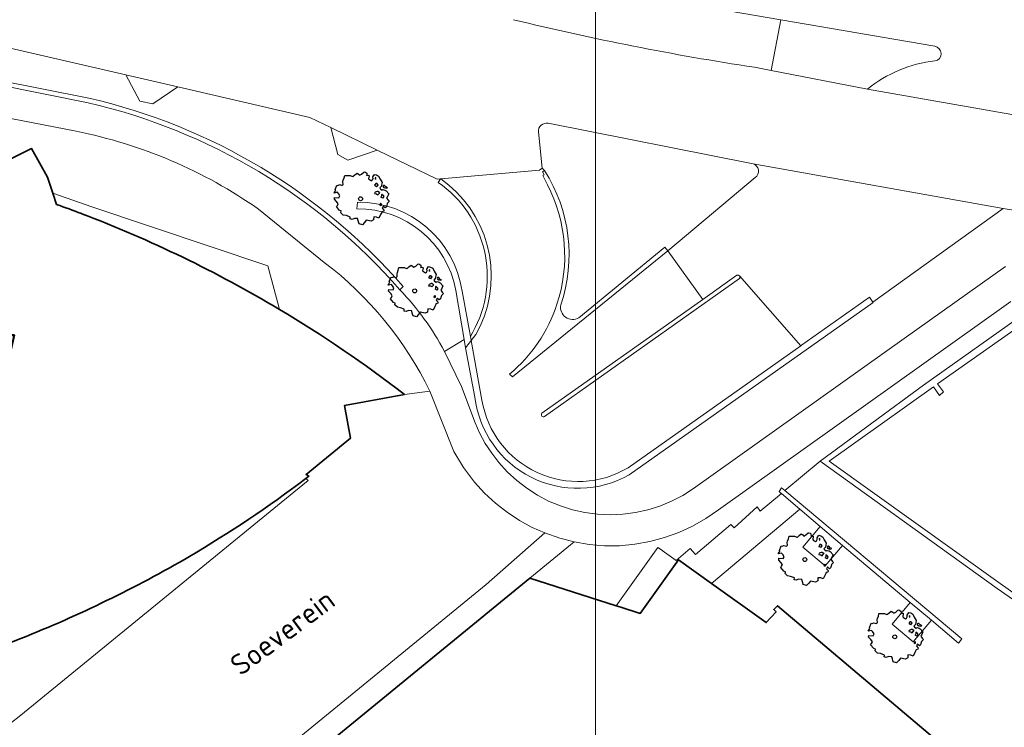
# Model space of a CAD drawing. Header units: metres. Extents: x 152391 to 157968, y 462336 to 467280.
# Tile 40 of 256: x 155000 to 155063, y 462645 to 462690. Entities that reach past the tile are written whole.
import ezdxf
from ezdxf.enums import TextEntityAlignment as Align

# ---------------------------------------------------------------- set-up
doc = ezdxf.new("R2010")
doc.units = ezdxf.units.M
doc.header["$LTSCALE"] = 0.75
doc.layers.get('0').update_dxf_attribs({"lineweight": 25})
for name, color, linetype, lineweight in [('B-GV-GR-BOOM-S', 252, 'Continuous', 25), ('B-WE-GR-GROENVOORZIENING-GV', 251, 'Continuous', 18), ('B-WE-GR-HAAG-GV', 251, 'Continuous', 13), ('B-WE-IE-TERREINAFSCHEIDING_KUNSTMATIG_MUUR-GV', 251, 'Continuous', 18), ('B-WE-OG-BEBOUWING-GV', 6, 'Continuous', 35), ('B-WE-OG-BEBOUWING-T18', 1, 'Continuous', 18), ('B-WE-OG-TOPOGRAFIE-T18', 1, 'Continuous', 18), ('B-WE-VH-VERHARDING_ASFALT-GV', 251, 'Continuous', 18), ('B-WE-VH-VERHARDING_BETON-GV', 251, 'Continuous', 18), ('B-WE-VH-VERHARDING_BETONSTRAATSTEEN-GV', 251, 'Continuous', 18), ('B-WE-VH-VERHARDING_STRAATBAKSTEEN-GV', 251, 'Continuous', 18), ('B-WE-VH-VERHARDING_TEGEL-GV', 251, 'Continuous', 18)]:
    doc.layers.add(name, color=color, linetype=linetype, lineweight=lineweight)
doc.layers.add('X-XX-AL-TEKENBLAD_HULPLIJN-G', color=7, linetype='Continuous', lineweight=18, plot=False)
doc.styles.add('NLCS-ISO-M750-T18', font='NLCS-ISO.ttf', dxfattribs={"height": 1.35})

# ---------------------------------------------------------------- blocks, each defined once
blk = doc.blocks.new('SGR-BOOM_21_30')
at = {"linetype": 'Continuous'}
for p, q in [((-1.109, 1.187), (-1.051, 1.335)), ((-1.051, 1.335), (-1.016, 1.499)), ((-1.016, 1.499), (-0.668, 1.499)), ((-0.668, 1.499), (-0.516, 1.433)), ((-0.516, 1.433), (-0.47, 1.45)), ((-0.47, 1.45), (-0.365, 1.548)), ((-0.365, 1.548), (-0.226, 1.647)), ((-0.226, 1.647), (-0.133, 1.581)), ((-0.133, 1.581), (-0.063, 1.515)), ((-0.063, 1.515), (0.065, 1.581)), ((0.065, 1.581), (0.205, 1.712)), ((0.205, 1.712), (0.263, 1.729)), ((0.263, 1.729), (0.333, 1.696)), ((0.333, 1.696), (0.391, 1.647)), ((0.402, 1.532), (0.379, 1.499)), ((0.379, 1.499), (0.53, 1.515)), ((0.391, 1.647), (0.402, 1.532)), ((0.542, 1.483), (0.507, 1.285)), ((0.507, 1.285), (0.565, 1.236)), ((0.53, 1.515), (0.542, 1.483)), ((0.751, 1.203), (0.798, 1.285)), ((0.786, 1.4), (0.891, 1.565)), ((0.798, 1.285), (0.786, 1.4)), ((0.891, 1.565), (1.019, 1.532)), ((0.972, 1.368), (0.926, 1.335)), ((0.926, 1.335), (0.949, 1.253)), ((0.961, 1.269), (0.972, 1.368)), ((1.019, 1.532), (1.158, 1.45)), ((1.158, 1.45), (1.251, 1.269)), ((1.251, 1.269), (1.379, 1.055)), ((-1.633, 0.579), (-1.528, 0.875)), ((-1.528, 0.875), (-1.458, 0.858)), ((-1.458, 0.858), (-1.342, 0.908)), ((-1.342, 0.908), (-1.179, 0.858)), ((-1.179, 0.858), (-1.121, 0.924)), ((-1.133, 1.088), (-1.109, 1.187)), ((-1.121, 0.924), (-1.133, 1.088)), ((0.565, 1.236), (0.693, 1.154)), ((0.693, 1.154), (0.751, 1.203)), ((0.937, 0.908), (0.891, 0.875)), ((0.891, 0.875), (0.926, 0.825)), ((0.926, 0.825), (0.984, 0.842)), ((0.972, 0.973), (0.937, 0.908)), ((0.949, 1.253), (0.961, 1.236)), ((1.03, 0.973), (0.972, 0.973)), ((0.984, 0.842), (1.03, 0.776)), ((1.077, 0.94), (1.03, 0.973)), ((1.03, 0.776), (1.077, 0.842)), ((1.124, 0.875), (1.077, 0.94)), ((1.077, 0.842), (1.124, 0.875)), ((1.321, 0.793), (1.228, 0.694)), ((1.228, 0.694), (1.275, 0.628)), ((1.379, 1.055), (1.321, 0.793)), ((1.472, 0.858), (1.438, 0.809)), ((1.438, 0.809), (1.461, 0.743)), ((1.461, 0.743), (1.531, 0.694)), ((1.542, 0.858), (1.472, 0.858)), ((1.531, 0.727), (1.635, 0.678)), ((1.531, 0.694), (1.542, 0.727)), ((1.624, 0.76), (1.542, 0.858)), ((1.728, 0.71), (1.624, 0.76)), ((1.635, 0.678), (1.728, 0.71)), ((-1.703, 0.365), (-1.656, 0.48)), ((-1.493, 0.415), (-1.703, 0.365)), ((-1.679, -0.029), (-1.668, 0.086)), ((-1.668, 0.086), (-1.389, 0.07)), ((-1.656, 0.48), (-1.598, 0.53)), ((-1.598, 0.53), (-1.633, 0.579)), ((-1.423, 0.333), (-1.493, 0.415)), ((-1.33, 0.185), (-1.423, 0.333)), ((-1.389, 0.07), (-1.33, 0.185)), ((0.926, 0.415), (0.891, 0.333)), ((0.891, 0.333), (1.03, 0.316)), ((1.054, 0.464), (0.926, 0.415)), ((1.03, 0.316), (1.112, 0.251)), ((1.112, 0.464), (1.054, 0.464)), ((1.217, 0.398), (1.112, 0.464)), ((1.112, 0.251), (1.205, 0.365)), ((1.205, 0.365), (1.24, 0.415)), ((1.275, 0.628), (1.379, 0.563)), ((1.344, 0.185), (1.31, 0.103)), ((1.434, 0.049), (1.31, 0.103)), ((1.356, 0.3), (1.344, 0.234)), ((1.344, 0.234), (1.344, 0.185)), ((1.426, 0.234), (1.356, 0.3)), ((1.379, 0.563), (1.438, 0.595)), ((1.472, 0.201), (1.426, 0.234)), ((1.434, 0.049), (1.507, 0.136)), ((1.438, 0.595), (1.565, 0.563)), ((1.507, 0.136), (1.472, 0.201)), ((1.565, 0.563), (1.635, 0.513)), ((1.635, 0.513), (1.81, 0.316)), ((1.717, 0.103), (1.67, 0.037)), ((1.67, 0.037), (1.763, -0.094)), ((1.81, 0.316), (1.717, 0.103)), ((-1.54, -0.177), (-1.679, -0.029)), ((-1.551, -0.505), (-1.493, -0.423)), ((-1.354, -0.752), (-1.551, -0.505)), ((-1.435, -0.324), (-1.54, -0.177)), ((-1.493, -0.423), (-1.435, -0.324)), ((1.286, -0.292), (1.24, -0.357)), ((1.24, -0.357), (1.251, -0.423)), ((1.263, -0.423), (1.333, -0.407)), ((1.333, -0.341), (1.286, -0.292)), ((1.333, -0.407), (1.333, -0.341)), ((1.461, -0.472), (1.391, -0.587)), ((1.391, -0.587), (1.426, -0.637)), ((1.577, -0.587), (1.461, -0.472)), ((1.658, -0.522), (1.577, -0.587)), ((1.682, -0.423), (1.658, -0.522)), ((1.717, -0.308), (1.682, -0.423)), ((1.845, -0.177), (1.717, -0.308)), ((1.763, -0.094), (1.845, -0.177)), ((-1.249, -0.784), (-1.354, -0.752)), ((-1.272, -0.899), (-1.249, -0.784)), ((-1.109, -1.047), (-1.272, -0.899)), ((-0.912, -1.08), (-1.109, -1.047)), ((-0.668, -1.179), (-0.912, -1.08)), ((-0.679, -1.294), (-0.668, -1.179)), ((-0.4, -1.261), (-0.551, -1.326)), ((-0.191, -1.277), (-0.4, -1.261)), ((0.844, -1.162), (0.833, -1.359)), ((1.03, -1.179), (0.844, -1.162)), ((1.182, -1.244), (1.03, -1.179)), ((1.286, -1.014), (1.182, -1.244)), ((1.356, -0.883), (1.286, -1.014)), ((1.368, -0.834), (1.356, -0.883)), ((1.484, -0.801), (1.368, -0.834)), ((1.426, -0.637), (1.496, -0.702)), ((1.496, -0.702), (1.484, -0.801)), ((-0.551, -1.326), (-0.679, -1.294)), ((-0.156, -1.425), (-0.191, -1.277)), ((-0.133, -1.491), (-0.156, -1.425)), ((-0.098, -1.606), (-0.133, -1.491)), ((0.112, -1.671), (-0.098, -1.606)), ((0.251, -1.524), (0.112, -1.671)), ((0.356, -1.376), (0.251, -1.524)), ((0.682, -1.441), (0.356, -1.376)), ((0.833, -1.359), (0.682, -1.441))]:
    blk.add_line(p, q, dxfattribs=at)
blk.add_circle((0, 0), 0.126, dxfattribs=at)

msp = doc.modelspace()

# ---------------------------------------------------------------- linework, layer by layer
at = {"layer": 'B-WE-GR-GROENVOORZIENING-GV'}
for points in [[(155058.713, 462694.438, 0.016069), (155090.262, 462690.001)], [(155004.38, 462684.972, -0.158447), (155024.564, 462672.868)], [(155033.873, 462683.366, 0.507612), (155033.247, 462682.806)], [(155033.645, 462680.321, -0.226497), (155034.683, 462671.694)], [(155047.175, 462679.872, 0.600982), (155047.029, 462680.767)], [(155029.028, 462669.934, 0.385557), (155026.806, 462679.567)], [(155027.937, 462672.628, 0.365538), (155021.588, 462677.873)], [(155021.618, 462678.288, -0.374359), (155028.351, 462672.576)], [(155024.338, 462672.671, -0.069021), (155027.212, 462668.705)], [(155034.683, 462671.694, 0.65188), (155035.839, 462670.873)]]:
    msp.add_lwpolyline(points, format="xyb", dxfattribs=at)
for points in [[(155026.806, 462679.567), (155026.955, 462679.785), (155026.734, 462679.765), (155022.881, 462681.639), (155021.014, 462681.003), (155020.367, 462681.348), (155019.912, 462683.084), (155018.561, 462683.741), (155010.095, 462685.699), (155008.473, 462684.619), (155007.654, 462684.791), (155006.75, 462686.472), (154999.591, 462688.128), (154994.052, 462689.493), (154992.268, 462688.277), (154991.406, 462688.492), (154990.633, 462690.336), (154983.769, 462692.028), (154983.118, 462689.837)], [(154998.525, 462686.143), (155004.38, 462684.972)], [(155033.247, 462682.806), (155033.476, 462680.49), (155033.645, 462680.321)], [(155047.029, 462680.767), (155033.873, 462683.366)], [(155035.839, 462670.873), (155041.373, 462675.395), (155041.553, 462675.171), (155044.48, 462677.63), (155047.175, 462679.872)], [(155021.588, 462677.873), (155021.618, 462678.288)], [(155024.564, 462672.868), (155024.338, 462672.671)], [(155027.212, 462668.705), (155028.469, 462669.464), (155027.937, 462672.628)], [(155028.351, 462672.576), (155028.879, 462669.657), (155029.028, 462669.934)]]:
    msp.add_lwpolyline(points, dxfattribs=at)
for points in [[(155051.337, 462657.456), (155050.228, 462656.141), (155051.668, 462654.927), (155052.777, 462656.242)], [(155058.481, 462651.431), (155057.128, 462652.573), (155055.962, 462651.191), (155057.315, 462650.049)]]:
    msp.add_lwpolyline(points, close=True, dxfattribs=at)
at = {"layer": 'B-WE-GR-HAAG-GV'}
for points in [[(155058.713, 462694.438, 0.016069), (155090.262, 462690.001)], [(155004.38, 462684.972, -0.158447), (155024.564, 462672.868)], [(155033.873, 462683.366, 0.507612), (155033.247, 462682.806)], [(155033.645, 462680.321, -0.226497), (155034.683, 462671.694)], [(155047.175, 462679.872, 0.600982), (155047.029, 462680.767)], [(155029.028, 462669.934, 0.385557), (155026.806, 462679.567)], [(155027.937, 462672.628, 0.365538), (155021.588, 462677.873)], [(155021.618, 462678.288, -0.374359), (155028.351, 462672.576)], [(155024.338, 462672.671, -0.069021), (155027.212, 462668.705)], [(155034.683, 462671.694, 0.65188), (155035.839, 462670.873)]]:
    msp.add_lwpolyline(points, format="xyb", dxfattribs=at)
for points in [[(155026.806, 462679.567), (155026.955, 462679.785), (155026.734, 462679.765), (155022.881, 462681.639), (155019.912, 462683.084), (155018.561, 462683.741), (155010.095, 462685.699), (155006.75, 462686.472), (154999.591, 462688.128), (154994.052, 462689.493), (154990.633, 462690.336), (154983.769, 462692.028), (154983.118, 462689.837)], [(154998.525, 462686.143), (155004.38, 462684.972)], [(155033.247, 462682.806), (155033.476, 462680.49)], [(155047.029, 462680.767), (155033.873, 462683.366)], [(155033.476, 462680.49), (155033.645, 462680.321)], [(155035.839, 462670.873), (155041.373, 462675.395), (155041.553, 462675.171), (155044.48, 462677.63), (155047.175, 462679.872)], [(155021.588, 462677.873), (155021.618, 462678.288)], [(155024.564, 462672.868), (155024.338, 462672.671)], [(155028.469, 462669.464), (155027.937, 462672.628)], [(155028.351, 462672.576), (155028.879, 462669.657), (155029.028, 462669.934)], [(155027.212, 462668.705), (155028.469, 462669.464)]]:
    msp.add_lwpolyline(points, dxfattribs=at)
at = {"layer": 'B-WE-IE-TERREINAFSCHEIDING_KUNSTMATIG_MUUR-GV'}
for points in [[(155004.38, 462684.972), (154998.525, 462686.143)], [(154998.464, 462685.85), (155004.318, 462684.678)], [(155033.645, 462680.321), (155033.517, 462680.246), (155033.621, 462680.048), (155033.527, 462680.002), (155033.835, 462679.41)], [(155021.618, 462678.288), (155021.588, 462677.873)], [(155031.395, 462667.246), (155031.584, 462667.066), (155041.553, 462675.171), (155041.373, 462675.395), (155035.839, 462670.873)], [(155045.995, 462673.595), (155043.799, 462672.041), (155033.473, 462664.736)], [(155033.641, 462664.519), (155046.149, 462673.381)], [(155024.338, 462672.671), (155024.564, 462672.868)], [(155027.937, 462672.628), (155028.469, 462669.464), (155028.567, 462668.94), (155028.798, 462669.235), (155028.926, 462669.399), (155028.879, 462669.657)], [(155028.879, 462669.657), (155028.351, 462672.576)], [(155039.076, 462660.782), (155054.744, 462671.839), (155054.715, 462671.88), (155054.504, 462672.182), (155050.147, 462669.105), (155050.092, 462669.066), (155039.005, 462661.235)], [(155029.62, 462665.568), (155028.926, 462669.399), (155028.798, 462669.235), (155028.567, 462668.94), (155029.164, 462665.763)]]:
    msp.add_lwpolyline(points, dxfattribs=at)
for points in [[(155004.318, 462684.678, -0.158469), (155024.338, 462672.671)], [(155024.564, 462672.868, 0.158447), (155004.38, 462684.972)], [(155034.683, 462671.694, 0.226497), (155033.645, 462680.321)], [(155033.835, 462679.41, -0.200905), (155034.431, 462671.735)], [(155021.588, 462677.873, -0.365538), (155027.937, 462672.628)], [(155028.351, 462672.576, 0.374359), (155021.618, 462678.288)], [(155046.159, 462673.553, 0.352415), (155045.995, 462673.595)], [(155046.149, 462673.381, 0.3606), (155046.159, 462673.553)], [(155034.431, 462671.735, -0.141256), (155031.395, 462667.246)], [(155035.839, 462670.873, -0.65188), (155034.683, 462671.694)], [(155029.164, 462665.763, 0.535054), (155039.076, 462660.782)], [(155039.005, 462661.235, -0.528199), (155029.62, 462665.568)], [(155033.473, 462664.736, 0.87536), (155033.641, 462664.519)]]:
    msp.add_lwpolyline(points, format="xyb", dxfattribs=at)
for points in [[(155051.34, 462661.663), (155062.712, 462653.477), (155065.946, 462651.232), (155066.141, 462651.503), (155062.91, 462653.799), (155051.919, 462661.647), (155058.61, 462666.429), (155059.009, 462665.883), (155059.268, 462666.114), (155058.879, 462666.628), (155064.929, 462670.889), (155064.684, 462671.282), (155057.968, 462666.539)], [(155048.846, 462659.582), (155050.024, 462658.564), (155051.337, 462657.456), (155052.777, 462656.242), (155057.128, 462652.573), (155058.481, 462651.431), (155060.216, 462649.968), (155060.433, 462650.233), (155049.072, 462659.771), (155048.865, 462659.944), (155048.696, 462659.71), (155048.839, 462659.588)]]:
    msp.add_lwpolyline(points, close=True, dxfattribs=at)
at = {"layer": 'B-WE-OG-BEBOUWING-GV'}
for points in [[(155002.304, 462678.149), (155002.062, 462678.872), (155001.718, 462679.902), (155000.696, 462681.733), (155000, 462681.39), (154998.743, 462680.771), (154997.173, 462679.578)], [(155003.924, 462677.551), (155003.894, 462677.562)], [(155018.297, 462660.533), (155018.398, 462660.61), (155018.499, 462660.687), (155018.324, 462660.808), (155021.174, 462663.131), (155020.784, 462665.222), (155024.648, 462665.941)]]:
    msp.add_lwpolyline(points, dxfattribs=at)
for points in [[(155003.894, 462677.562, 0.005799), (155002.304, 462678.149)], [(155016.606, 462671.41, 0.043295), (155003.924, 462677.551)], [(155024.648, 462665.941, 0.029804), (155016.606, 462671.41)], [(155010.832, 462655.528, 0.028545), (155018.297, 462660.533)], [(155000, 462650.261, 0.036464), (155010.832, 462655.528)], [(154995.654, 462648.665, 0.013803), (155000, 462650.261)]]:
    msp.add_lwpolyline(points, format="xyb", dxfattribs=at)
msp.add_lwpolyline([(155010.885, 462629.626), (155010.684, 462629.3), (155018.198, 462624.669), (155038.644, 462639.437), (155052.416, 462629.494), (155061.191, 462641.721), (155061.034, 462641.854), (155048.606, 462652.362), (155048.356, 462652.123), (155048.508, 462651.983), (155047.873, 462651.282), (155044.369, 462653.793), (155042.249, 462655.312), (155039.78, 462651.87), (155038.541, 462652.266), (155038.235, 462652.364), (155032.692, 462654.136), (155009.102, 462634.823), (155012.199, 462631.05), (155011.183, 462629.441)], close=True, dxfattribs=at)
at = {"layer": 'B-WE-VH-VERHARDING_ASFALT-GV'}
for points in [[(154959.331, 462708.061), (154955.551, 462709.341), (154952.678, 462703.386), (154984.306, 462693.954), (154983.769, 462692.028), (154990.633, 462690.336), (154994.052, 462689.493), (154999.591, 462688.128), (155006.75, 462686.472), (155010.095, 462685.699), (155018.561, 462683.741), (155019.912, 462683.084), (155022.881, 462681.639), (155026.734, 462679.765), (155026.955, 462679.785), (155026.978, 462679.787), (155033.305, 462680.349), (155033.476, 462680.49), (155033.247, 462682.806)], [(154959.331, 462708.061), (154955.551, 462709.341), (154952.678, 462703.386), (154984.306, 462693.954), (154983.769, 462692.028), (154990.633, 462690.336), (154994.052, 462689.493), (154999.591, 462688.128), (155006.75, 462686.472), (155010.095, 462685.699), (155018.561, 462683.741), (155019.912, 462683.084), (155022.881, 462681.639), (155026.734, 462679.765), (155026.955, 462679.785), (155026.978, 462679.787), (155033.305, 462680.349), (155033.476, 462680.49), (155033.247, 462682.806)], [(155047.112, 462686.958), (155048.186, 462686.75), (155048.812, 462690.014), (155038.047, 462691.871)], [(155038.047, 462691.871), (155048.812, 462690.014), (155058.697, 462688.309)], [(155047.112, 462686.958), (155048.186, 462686.75), (155048.812, 462690.014), (155038.047, 462691.871)], [(155038.047, 462691.871), (155048.812, 462690.014), (155058.697, 462688.309)], [(155058.697, 462688.309), (155048.812, 462690.014), (155048.186, 462686.75)], [(155058.697, 462688.309), (155048.812, 462690.014), (155048.186, 462686.75)], [(155054.372, 462685.559), (155048.186, 462686.75), (155047.112, 462686.958)], [(155054.372, 462685.559), (155048.186, 462686.75), (155047.112, 462686.958)], [(155048.186, 462686.75), (155054.372, 462685.559)], [(155048.186, 462686.75), (155054.372, 462685.559)], [(155054.372, 462685.559), (155064.016, 462683.857)], [(155064.016, 462683.857), (155054.372, 462685.559)], [(155054.372, 462685.559), (155064.016, 462683.857)], [(155064.016, 462683.857), (155054.372, 462685.559)], [(155033.873, 462683.366), (155047.029, 462680.767), (155063.096, 462677.879), (155067.31, 462677.198)], [(155033.873, 462683.366), (155047.029, 462680.767), (155063.096, 462677.879), (155067.31, 462677.198)]]:
    msp.add_lwpolyline(points, dxfattribs=at)
for points in [[(155090.262, 462690.001, -0.016069), (155058.713, 462694.438)], [(155090.262, 462690.001, -0.016069), (155058.713, 462694.438)], [(155031.646, 462690.019, 0.021781), (155047.112, 462686.958)], [(155047.112, 462686.958, -0.021781), (155031.646, 462690.019)], [(155031.646, 462690.019, 0.021781), (155047.112, 462686.958)], [(155047.112, 462686.958, -0.021781), (155031.646, 462690.019)], [(155058.709, 462687.372, 0.862336), (155058.697, 462688.309)], [(155058.697, 462688.309, -0.862336), (155058.709, 462687.372)], [(155058.709, 462687.372, 0.862336), (155058.697, 462688.309)], [(155058.697, 462688.309, -0.862336), (155058.709, 462687.372)], [(155054.372, 462685.559, -0.143694), (155058.709, 462687.372)], [(155058.709, 462687.372, 0.143694), (155054.372, 462685.559)], [(155054.372, 462685.559, -0.143694), (155058.709, 462687.372)], [(155058.709, 462687.372, 0.143694), (155054.372, 462685.559)], [(155033.247, 462682.806, -0.507612), (155033.873, 462683.366)], [(155033.247, 462682.806, -0.507612), (155033.873, 462683.366)]]:
    msp.add_lwpolyline(points, format="xyb", dxfattribs=at)
at = {"layer": 'B-WE-VH-VERHARDING_BETON-GV'}
for points in [[(155033.835, 462679.41), (155033.527, 462680.002), (155033.621, 462680.048), (155033.517, 462680.246), (155033.645, 462680.321), (155033.476, 462680.49), (155033.305, 462680.349), (155026.978, 462679.787), (155027.501, 462679.383), (155027.987, 462678.935), (155028.433, 462678.447), (155028.835, 462677.923), (155029.191, 462677.365), (155029.496, 462676.779), (155029.75, 462676.169), (155029.95, 462675.539), (155030.096, 462674.894), (155030.184, 462674.239), (155030.216, 462673.579), (155030.191, 462672.919), (155030.109, 462672.263), (155029.97, 462671.617), (155029.776, 462670.985), (155029.528, 462670.372), (155029.228, 462669.783), (155028.926, 462669.399), (155029.62, 462665.568)], [(155033.835, 462679.41), (155033.527, 462680.002), (155033.621, 462680.048), (155033.517, 462680.246), (155033.645, 462680.321), (155033.476, 462680.49), (155033.305, 462680.349), (155026.978, 462679.787), (155027.501, 462679.383), (155027.987, 462678.935), (155028.433, 462678.447), (155028.835, 462677.923), (155029.191, 462677.365), (155029.496, 462676.779), (155029.75, 462676.169), (155029.95, 462675.539), (155030.096, 462674.894), (155030.184, 462674.239), (155030.216, 462673.579), (155030.191, 462672.919), (155030.109, 462672.263), (155029.97, 462671.617), (155029.776, 462670.985), (155029.528, 462670.372), (155029.228, 462669.783), (155028.926, 462669.399), (155029.62, 462665.568)], [(155033.473, 462664.736), (155043.799, 462672.041), (155041.553, 462675.171), (155031.584, 462667.066), (155031.395, 462667.246)], [(155033.473, 462664.736), (155043.799, 462672.041), (155041.553, 462675.171), (155031.584, 462667.066), (155031.395, 462667.246)], [(155046.149, 462673.381), (155033.641, 462664.519)], [(155046.149, 462673.381), (155033.641, 462664.519)], [(155039.005, 462661.235), (155050.092, 462669.066), (155046.159, 462673.553)], [(155039.005, 462661.235), (155050.092, 462669.066), (155046.159, 462673.553)]]:
    msp.add_lwpolyline(points, dxfattribs=at)
for points in [[(155034.431, 462671.735, 0.200905), (155033.835, 462679.41)], [(155034.431, 462671.735, 0.200905), (155033.835, 462679.41)], [(155046.159, 462673.553, -0.3606), (155046.149, 462673.381)], [(155046.159, 462673.553, -0.3606), (155046.149, 462673.381)], [(155031.395, 462667.246, 0.141256), (155034.431, 462671.735)], [(155031.395, 462667.246, 0.141256), (155034.431, 462671.735)], [(155029.62, 462665.568, 0.528199), (155039.005, 462661.235)], [(155029.62, 462665.568, 0.528199), (155039.005, 462661.235)], [(155033.641, 462664.519, -0.87536), (155033.473, 462664.736)], [(155033.641, 462664.519, -0.87536), (155033.473, 462664.736)]]:
    msp.add_lwpolyline(points, format="xyb", dxfattribs=at)
at = {"layer": 'B-WE-VH-VERHARDING_BETONSTRAATSTEEN-GV'}
for points in [[(155010.095, 462685.699), (155006.75, 462686.472), (155007.654, 462684.791), (155008.473, 462684.619)], [(155022.881, 462681.639), (155019.912, 462683.084), (155020.367, 462681.348), (155021.014, 462681.003)]]:
    msp.add_lwpolyline(points, close=True, dxfattribs=at)
for points in [[(155046.159, 462673.553), (155050.092, 462669.066), (155050.147, 462669.105), (155054.504, 462672.182), (155054.715, 462671.88), (155063.096, 462677.879), (155047.029, 462680.767)], [(155047.175, 462679.872), (155044.48, 462677.63), (155041.553, 462675.171), (155043.799, 462672.041)], [(155043.799, 462672.041), (155045.995, 462673.595)]]:
    msp.add_lwpolyline(points, dxfattribs=at)
for points in [[(155047.029, 462680.767, -0.600982), (155047.175, 462679.872)], [(155045.995, 462673.595, -0.352415), (155046.159, 462673.553)]]:
    msp.add_lwpolyline(points, format="xyb", dxfattribs=at)
at = {"layer": 'B-WE-VH-VERHARDING_STRAATBAKSTEEN-GV'}
for points in [[(155003.55, 462682.848), (154998.003, 462683.919)], [(155003.55, 462682.848), (154998.003, 462683.919)], [(154997.173, 462679.578), (154998.743, 462680.771), (155000, 462681.39), (155000.696, 462681.733), (155001.718, 462679.902), (155002.062, 462678.872), (155004.569, 462677.994), (155015.872, 462674.207), (155016.588, 462671.479), (155016.606, 462671.41)], [(154997.173, 462679.578), (154998.743, 462680.771), (155000, 462681.39), (155000.696, 462681.733), (155001.718, 462679.902), (155002.062, 462678.872), (155004.569, 462677.994), (155015.872, 462674.207), (155016.588, 462671.479), (155016.606, 462671.41)], [(155019.492, 462674.425), (155015.27, 462677.843)], [(155019.492, 462674.425), (155015.27, 462677.843)], [(155067.31, 462677.198), (155063.096, 462677.879), (155054.715, 462671.88)], [(155067.31, 462677.198), (155063.096, 462677.879), (155054.715, 462671.88)], [(155029.164, 462665.763), (155028.567, 462668.94), (155028.469, 462669.464), (155027.212, 462668.705), (155028.31, 462666.461), (155029.181, 462664.119), (155029.483, 462663.434), (155029.834, 462662.781), (155030.243, 462662.159), (155030.697, 462661.568), (155031.248, 462660.963), (155031.848, 462660.412), (155032.492, 462659.919), (155033.181, 462659.479), (155033.901, 462659.096), (155034.657, 462658.785), (155035.43, 462658.536), (155036.226, 462658.363), (155037.034, 462658.252), (155037.848, 462658.216), (155038.666, 462658.248), (155039.47, 462658.354), (155040.266, 462658.528), (155041.043, 462658.772), (155041.799, 462659.083), (155042.523, 462659.456), (155043.212, 462659.892), (155056.741, 462669.545), (155063.235, 462674.154)], [(155029.164, 462665.763), (155028.567, 462668.94), (155028.469, 462669.464), (155027.212, 462668.705), (155028.31, 462666.461), (155029.181, 462664.119), (155029.483, 462663.434), (155029.834, 462662.781), (155030.243, 462662.159), (155030.697, 462661.568), (155031.248, 462660.963), (155031.848, 462660.412), (155032.492, 462659.919), (155033.181, 462659.479), (155033.901, 462659.096), (155034.657, 462658.785), (155035.43, 462658.536), (155036.226, 462658.363), (155037.034, 462658.252), (155037.848, 462658.216), (155038.666, 462658.248), (155039.47, 462658.354), (155040.266, 462658.528), (155041.043, 462658.772), (155041.799, 462659.083), (155042.523, 462659.456), (155043.212, 462659.892), (155056.741, 462669.545), (155063.235, 462674.154)], [(155063.595, 462671.914), (155044.803, 462658.523), (155043.999, 462657.968), (155043.15, 462657.483), (155042.261, 462657.074), (155041.341, 462656.741), (155040.394, 462656.488), (155039.43, 462656.319), (155038.452, 462656.225), (155037.479, 462656.225), (155036.501, 462656.305), (155035.537, 462656.465), (155032.692, 462654.136), (155038.235, 462652.364), (155040.922, 462656.109), (155041.204, 462655.921), (155041.198, 462655.913), (155042.092, 462655.274), (155042.99, 462656.039), (155043.337, 462655.661), (155045.599, 462657.59), (155045.808, 462657.381), (155047.288, 462658.714), (155047.492, 462658.452), (155048.846, 462659.582), (155048.839, 462659.588), (155048.696, 462659.71), (155048.865, 462659.944), (155049.072, 462659.771), (155051.34, 462661.663), (155057.968, 462666.539), (155064.684, 462671.282)], [(155063.595, 462671.914), (155044.803, 462658.523), (155043.999, 462657.968), (155043.15, 462657.483), (155042.261, 462657.074), (155041.341, 462656.741), (155040.394, 462656.488), (155039.43, 462656.319), (155038.452, 462656.225), (155037.479, 462656.225), (155036.501, 462656.305), (155035.537, 462656.465), (155032.692, 462654.136), (155038.235, 462652.364), (155040.922, 462656.109), (155041.204, 462655.921), (155041.198, 462655.913), (155042.092, 462655.274), (155042.99, 462656.039), (155043.337, 462655.661), (155045.599, 462657.59), (155045.808, 462657.381), (155047.288, 462658.714), (155047.492, 462658.452), (155048.846, 462659.582), (155048.839, 462659.588), (155048.696, 462659.71), (155048.865, 462659.944), (155049.072, 462659.771), (155051.34, 462661.663), (155057.968, 462666.539), (155064.684, 462671.282)], [(155054.715, 462671.88), (155054.744, 462671.839), (155039.076, 462660.782)], [(155054.715, 462671.88), (155054.744, 462671.839), (155039.076, 462660.782)], [(155004.897, 462633.28), (155029.891, 462653.731), (155033.654, 462657.043), (155032.852, 462657.394), (155032.021, 462657.848), (155031.23, 462658.372), (155031.056, 462658.508), (155030.483, 462658.954), (155029.786, 462659.599), (155029.149, 462660.302), (155028.43, 462661.252), (155027.812, 462662.274), (155026.266, 462666.145), (155024.648, 462665.941), (155020.784, 462665.222), (155021.174, 462663.131), (155018.324, 462660.808), (155018.499, 462660.687), (155018.398, 462660.61), (155018.297, 462660.533), (155018.45, 462660.416), (155017.532, 462659.666), (155000, 462645.337), (154999.306, 462644.77)], [(155004.897, 462633.28), (155029.891, 462653.731), (155033.654, 462657.043), (155032.852, 462657.394), (155032.021, 462657.848), (155031.23, 462658.372), (155031.056, 462658.508), (155030.483, 462658.954), (155029.786, 462659.599), (155029.149, 462660.302), (155028.43, 462661.252), (155027.812, 462662.274), (155026.266, 462666.145), (155024.648, 462665.941), (155020.784, 462665.222), (155021.174, 462663.131), (155018.324, 462660.808), (155018.499, 462660.687), (155018.398, 462660.61), (155018.297, 462660.533), (155018.45, 462660.416), (155017.532, 462659.666), (155000, 462645.337), (154999.306, 462644.77)], [(155024.648, 462665.941), (155026.266, 462666.145)], [(155024.648, 462665.941), (155026.266, 462666.145)], [(155065.946, 462651.232), (155062.712, 462653.477), (155051.34, 462661.663), (155049.072, 462659.771), (155060.433, 462650.233), (155060.216, 462649.968), (155058.481, 462651.431), (155057.315, 462650.049), (155055.962, 462651.191), (155057.128, 462652.573), (155052.777, 462656.242), (155051.668, 462654.927), (155050.228, 462656.141), (155051.337, 462657.456), (155050.024, 462658.564), (155044.369, 462653.793), (155047.873, 462651.282), (155048.508, 462651.983), (155048.356, 462652.123), (155048.606, 462652.362), (155061.034, 462641.854)], [(155065.946, 462651.232), (155062.712, 462653.477), (155051.34, 462661.663), (155049.072, 462659.771), (155060.433, 462650.233), (155060.216, 462649.968), (155058.481, 462651.431), (155057.315, 462650.049), (155055.962, 462651.191), (155057.128, 462652.573), (155052.777, 462656.242), (155051.668, 462654.927), (155050.228, 462656.141), (155051.337, 462657.456), (155050.024, 462658.564), (155044.369, 462653.793), (155047.873, 462651.282), (155048.508, 462651.983), (155048.356, 462652.123), (155048.606, 462652.362), (155061.034, 462641.854)]]:
    msp.add_lwpolyline(points, dxfattribs=at)
for points in [[(155015.27, 462677.843, 0.104899), (155003.55, 462682.848)], [(155015.27, 462677.843, 0.104899), (155003.55, 462682.848)], [(155026.266, 462666.145, 0.117846), (155019.492, 462674.425)], [(155026.266, 462666.145, 0.117846), (155019.492, 462674.425)], [(155016.606, 462671.41, -0.029804), (155024.648, 462665.941)], [(155016.606, 462671.41, -0.029804), (155024.648, 462665.941)], [(155039.076, 462660.782, -0.535054), (155029.164, 462665.763)], [(155039.076, 462660.782, -0.535054), (155029.164, 462665.763)]]:
    msp.add_lwpolyline(points, format="xyb", dxfattribs=at)
at = {"layer": 'B-WE-VH-VERHARDING_TEGEL-GV'}
for points in [[(155004.318, 462684.678), (154998.464, 462685.85)], [(154998.003, 462683.919), (155003.55, 462682.848)], [(155015.27, 462677.843), (155019.492, 462674.425)], [(155063.235, 462674.154), (155056.741, 462669.545), (155043.212, 462659.892), (155042.523, 462659.456), (155041.799, 462659.083), (155041.043, 462658.772), (155040.266, 462658.528), (155039.47, 462658.354), (155038.666, 462658.248), (155037.848, 462658.216), (155037.034, 462658.252), (155036.226, 462658.363), (155035.43, 462658.536), (155034.657, 462658.785), (155033.901, 462659.096), (155033.181, 462659.479), (155032.492, 462659.919), (155031.848, 462660.412), (155031.248, 462660.963), (155030.697, 462661.568), (155030.243, 462662.159), (155029.834, 462662.781), (155029.483, 462663.434), (155029.181, 462664.119), (155028.31, 462666.461), (155027.212, 462668.705)], [(155033.654, 462657.043), (155034.617, 462656.701), (155035.537, 462656.465), (155036.501, 462656.305), (155037.479, 462656.225), (155038.452, 462656.225), (155039.43, 462656.319), (155040.394, 462656.488), (155041.341, 462656.741), (155042.261, 462657.074), (155043.15, 462657.483), (155043.999, 462657.968), (155044.803, 462658.523), (155063.595, 462671.914)], [(155026.266, 462666.145), (155027.812, 462662.274), (155028.43, 462661.252), (155029.149, 462660.302), (155029.786, 462659.599), (155030.483, 462658.954), (155031.056, 462658.508), (155031.23, 462658.372), (155032.021, 462657.848), (155032.852, 462657.394), (155033.654, 462657.043)]]:
    msp.add_lwpolyline(points, dxfattribs=at)
for points in [[(155024.338, 462672.671, 0.158469), (155004.318, 462684.678)], [(155003.55, 462682.848, -0.104899), (155015.27, 462677.843)], [(155019.492, 462674.425, -0.117846), (155026.266, 462666.145)], [(155027.212, 462668.705, 0.069021), (155024.338, 462672.671)]]:
    msp.add_lwpolyline(points, format="xyb", dxfattribs=at)
at = {"layer": 'X-XX-AL-TEKENBLAD_HULPLIJN-G', "flags": 128}
msp.add_lwpolyline([(155036.916, 462830.468), (154981.309, 462830.468), (154981.309, 462830.468), (154736.916, 462830.468), (154736.916, 462594.769), (154736.916, 462594.769), (154736.916, 462399.968), (154895.435, 462399.968), (154895.435, 462490.787), (155036.916, 462490.787)], close=True, dxfattribs=at)

# ---------------------------------------------------------------- block references
at = {"layer": 'B-GV-GR-BOOM-S', "transparency": 33554559}
for p in [(155021.824, 462678.513), (155025.297, 462672.597), (155050.354, 462655.332), (155056.133, 462650.371)]:
    msp.add_blockref('SGR-BOOM_21_30', p, dxfattribs=at)

# ---------------------------------------------------------------- texts
at = {"layer": 'B-WE-OG-BEBOUWING-T18', "style": 'NLCS-ISO-M750-T18'}
msp.add_text('115-117', height=1.35, dxfattribs=at).set_placement((154997.12, 462669.14), align=Align.MIDDLE)
at = {"layer": 'B-WE-OG-TOPOGRAFIE-T18', "style": 'NLCS-ISO-M750-T18'}
msp.add_text('Soeverein', height=1.35, rotation=36.8, dxfattribs=at).set_placement((155016.806, 462650.665), align=Align.MIDDLE)

doc.saveas('drawing.dxf')
